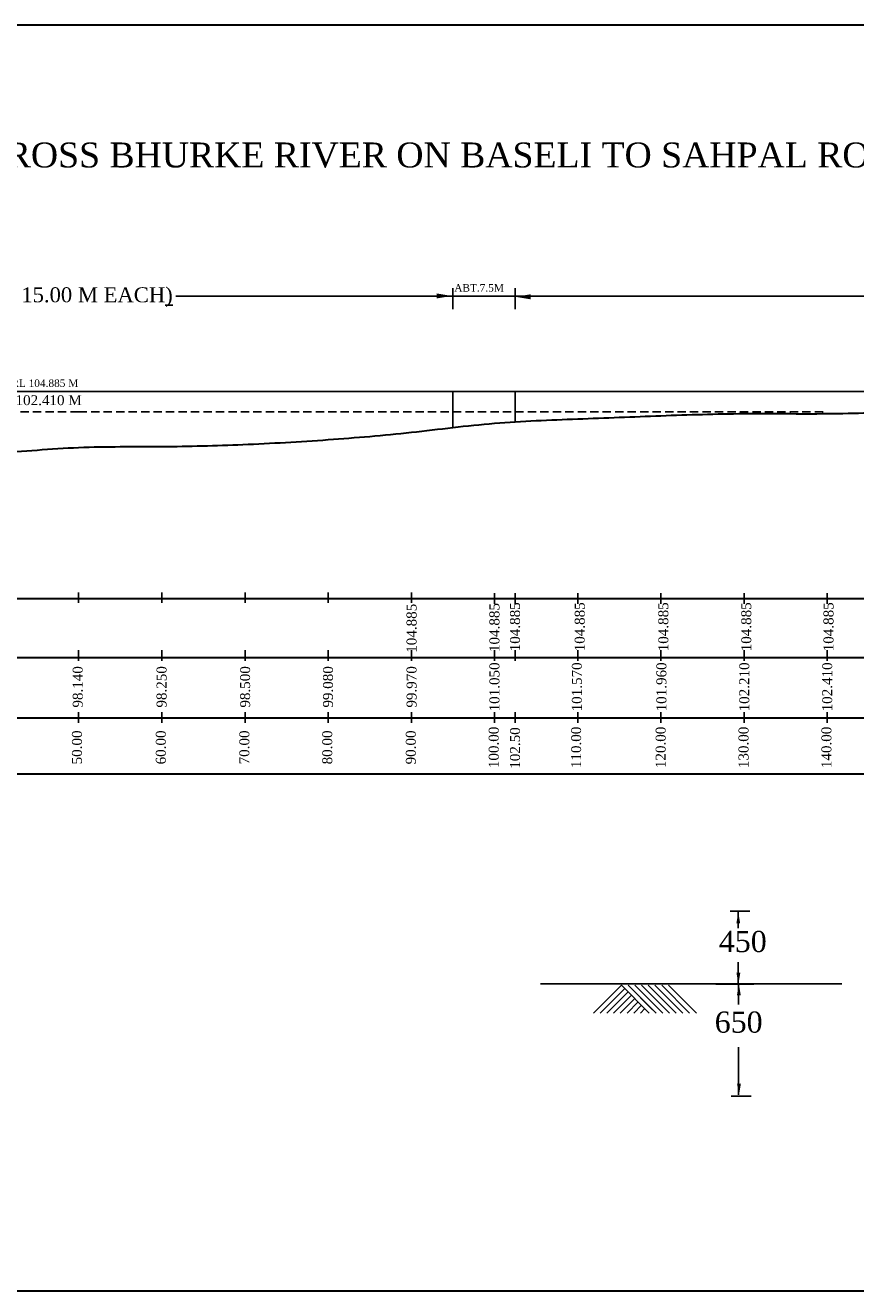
# Model space of a CAD drawing. Header units: millimetres. Extents: x -27872795 to 29991973, y -11755161 to 541449.
# Tile 32 of 37: x -2457956 to -2358120, y -441001 to -288883. Entities that reach past the tile are written whole.
import ezdxf

# ---------------------------------------------------------------- set-up
doc = ezdxf.new("R2010")
doc.units = ezdxf.units.MM
doc.header["$MEASUREMENT"] = 0
doc.linetypes.add('DASED', pattern=[0.375, 0.25, -0.125])
doc.styles.get("Standard").update_dxf_attribs({"font": 'times.ttf'})

msp = doc.modelspace()

# ---------------------------------------------------------------- linework, layer by layer
at = {"color": 0, "lineweight": 30, "ltscale": 2000}
for p, q in [((-1967358.5, -288883.5), (-2981398.5, -288883.5)), ((-2595503.9, -357773.3), (-1968815, -357773.3)), ((-2981398, -441001), (-1965278.5, -441001))]:
    msp.add_line(p, q, dxfattribs=at)
at = {"color": 0, "lineweight": 25, "ltscale": 2000}
for p, q in [((-2406541.7, -320492.5), (-2406541.7, -323000.5)), ((-2399045.5, -320492.5), (-2399045.5, -323000.5)), ((-2532541.7, -332888.3), (-2406541.7, -332888.3)), ((-2406541.7, -332888.3), (-2399045.5, -332888.3)), ((-2406541.7, -332888.3), (-2406541.7, -337230.6)), ((-2399045.5, -332975.7), (-2399045.5, -336543.5))]:
    msp.add_line(p, q, dxfattribs=at)
at = {"lineweight": 25, "ltscale": 2000}
for p, q in [((-2439843.8, -321463), (-2195146.9, -321463)), ((-2399045.5, -332888.3), (-2217850.5, -332888.3)), ((-2373222.6, -395380.1), (-2370830.6, -395380.1)), ((-2372235.9, -395473.7), (-2372235.9, -397418.7)), ((-2372235.9, -401496.6), (-2372235.9, -404145.4)), ((-2370352.2, -404127.3), (-2396025.9, -404127.3)), ((-2370365.7, -404145.4), (-2374950.8, -404145.4)), ((-2370335.8, -404112.2), (-2374920.9, -404112.2)), ((-2372206, -404112.2), (-2372206, -406590.7)), ((-2370352.2, -404112.4), (-2359766.1, -404112.4)), ((-2372206, -411719.8), (-2372206, -417458.2)), ((-2373089.6, -417597.4), (-2370697.6, -417597.4))]:
    msp.add_line(p, q, dxfattribs=at)
at = {"color": 5, "lineweight": 25, "ltscale": 2000}
msp.add_line((-2406541.7, -332888.3), (-2406541.7, -332888.3), dxfattribs=at)
at = {"color": 5, "linetype": 'DASED', "lineweight": 25, "ltscale": 4000}
for q in [(-2571541.7, -335363.3), (-2361541.7, -335363.3)]:
    msp.add_line((-2451541.7, -335363.3), q, dxfattribs=at)
for p, q in [((-2451541.7, -358324.5), (-2451541.7, -357051)), ((-2441541.7, -358324.5), (-2441541.7, -357051)), ((-2431541.7, -358324.5), (-2431541.7, -357051)), ((-2421541.7, -358324.5), (-2421541.7, -357051)), ((-2411541.7, -358324.5), (-2411541.7, -357051)), ((-2401541.7, -358417.5), (-2401541.7, -357144)), ((-2399041.7, -358417.5), (-2399041.7, -357144)), ((-2391541.7, -358417.5), (-2391541.7, -357144)), ((-2381541.7, -358417.5), (-2381541.7, -357144)), ((-2371541.7, -358417.5), (-2371541.7, -357144)), ((-2371541.7, -358417.5), (-2371541.7, -357144)), ((-2361541.7, -358417.5), (-2361541.7, -357144)), ((-2451541.7, -365276.5), (-2451541.7, -364003)), ((-2441541.7, -365276.5), (-2441541.7, -364003)), ((-2431541.7, -365276.5), (-2431541.7, -364003)), ((-2421541.7, -365276.5), (-2421541.7, -364003)), ((-2411541.7, -365276.5), (-2411541.7, -364003)), ((-2401541.7, -365276.5), (-2401541.7, -364003)), ((-2399041.7, -365276.5), (-2399041.7, -364003)), ((-2391541.7, -365276.5), (-2391541.7, -364003)), ((-2381541.7, -365276.5), (-2381541.7, -364003)), ((-2371541.7, -365276.5), (-2371541.7, -364003)), ((-2371541.7, -365276.5), (-2371541.7, -364003)), ((-2361541.7, -365276.5), (-2361541.7, -364003)), ((-2451541.7, -372741), (-2451541.7, -371467.5)), ((-2441541.7, -372741), (-2441541.7, -371467.5)), ((-2431541.7, -372741), (-2431541.7, -371467.5)), ((-2421541.7, -372741), (-2421541.7, -371467.5)), ((-2411541.7, -372741), (-2411541.7, -371467.5)), ((-2401541.7, -372741), (-2401541.7, -371467.5)), ((-2399041.7, -372741), (-2399041.7, -371467.5)), ((-2391541.7, -372741), (-2391541.7, -371467.5)), ((-2381541.7, -372741), (-2381541.7, -371467.5)), ((-2371541.7, -372741), (-2371541.7, -371467.5)), ((-2361541.7, -372741), (-2361541.7, -371467.5)), ((-2389652.7, -407624.5), (-2386293.5, -404265.3)), ((-2386293.5, -404265.3), (-2382934.2, -407624.5)), ((-2385484.8, -404265.3), (-2382529.9, -407220.2)), ((-2385484.8, -404265.3), (-2382125.5, -407624.5)), ((-2384676.1, -404265.3), (-2381316.8, -407624.5)), ((-2383867.4, -404265.3), (-2380508.1, -407624.5)), ((-2383058.7, -404265.3), (-2379699.4, -407624.5)), ((-2382250, -404265.3), (-2378890.7, -407624.5)), ((-2381441.3, -404265.3), (-2378082, -407624.5)), ((-2380632.6, -404265.3), (-2377273.3, -407624.5)), ((-2388844, -407624.5), (-2385889.1, -404669.6)), ((-2388035.3, -407624.5), (-2385484.8, -405074)), ((-2387226.6, -407624.5), (-2385080.4, -405478.3)), ((-2386417.9, -407624.5), (-2384676.1, -405882.7)), ((-2385609.2, -407624.5), (-2384271.7, -406287)), ((-2384800.5, -407624.5), (-2383867.4, -406691.4)), ((-2383991.8, -407624.5), (-2383463, -407095.7))]:
    msp.add_line(p, q)
at = {"lineweight": 30}
for points in [[(-2966263, -364865.4), (-2574704.5, -364865.4), (-2569704.5, -364865.4), (-2564704.5, -364865.4), (-2554704.5, -364865.4), (-2544704.5, -364865.4), (-2534704.5, -364865.4), (-2524704.5, -364865.4), (-2514704.5, -364865.4), (-1968815, -364865.4)], [(-2966263, -372122.1), (-2574444.5, -372122.1), (-2569444.5, -372122.1), (-2564444.5, -372122.1), (-2554444.5, -372122.1), (-2544444.5, -372122.1), (-2534444.5, -372122.1), (-2524444.5, -372122.1), (-2514444.5, -372122.1), (-1968815, -372122.1)], [(-2595503.9, -378850.2), (-2590132.2, -378850.2), (-2585132.2, -378850.2), (-2575132.2, -378850.2), (-2565132.2, -378850.2), (-2555132.2, -378850.2), (-2545132.2, -378850.2), (-2535132.2, -378850.2), (-1968815, -378850.2)]]:
    msp.add_lwpolyline(points, dxfattribs=at)
at = {"color": 1, "lineweight": 30, "ltscale": 2000}
msp.add_open_spline([(-2591541.7, -334047.6), (-2594877, -334047.5), (-2578402.9, -334179.3), (-2572404.3, -335666.2), (-2561312.3, -335331.1), (-2551597.3, -335789.7), (-2541601.2, -336386.2), (-2531615.8, -336765.3), (-2521617.6, -337408.5), (-2511553.2, -337587.7), (-2501455.2, -337016.5), (-2491617.1, -339505.1), (-2481534.8, -339680.2), (-2471553.2, -340351.9), (-2461526.8, -340430.7), (-2451555.2, -339443.3), (-2441622.9, -339595.6), (-2431619.8, -339312.6), (-2421614.2, -338749.3), (-2411528.4, -337877.6), (-2401570, -336563.6), (-2391541.4, -336215.4), (-2381544.7, -335795.3), (-2371543.4, -335483.2), (-2361539.9, -335651.3), (-2351543.1, -335290.9), (-2341541.7, -335244.7), (-2331542.2, -335189.9), (-2321537.7, -335395.5), (-2311540.2, -334627.2), (-2301532.5, -335335.4), (-2291541.7, -335250.7), (-2281541.7, -335363.3), (-2271541.7, -335380.7), (-2262445.3, -334991.9), (-2256682.1, -334873.8), (-2254331, -334838.3)], degree=3, knots=[0, 0, 0, 0, 10005.97254162, 20052.90739759, 30053.40738509, 40059.53051045, 50074.0998971, 59868.08776601, 70098.18923066, 80099.03419496, 90099.21419334, 100226.40531428, 110246.8643856, 120258.86218824, 130258.86218824, 140278.06375323, 150278.66873493, 160029.57646671, 170298.26706432, 180337.7939456, 190395.9448691, 200409.45574192, 210417.05785232, 220420.18236419, 230420.18236419, 240422.60207144, 250423.10205894, 260423.10705894, 270423.10705894, 280429.58496078, 290441.58276341, 300466.05282422, 310467.33274231, 320468.45767904, 330720.59022771, 337759.06056009, 337759.06056009, 337759.06056009, 337759.06056009], dxfattribs=at)
at = {"lineweight": 25, "ltscale": 2}
for points in [[(-2408515, -321723.6), (-2408515, -321116.1), (-2406692.5, -321419.9)], [(-2397196.5, -321216.4), (-2397196.5, -321823.9), (-2399019, -321520.1)]]:
    msp.add_solid(points, dxfattribs=at)
at = {"lineweight": 25, "ltscale": 2000}
for points in [[(-2372465.4, -396841.6), (-2372007.9, -396841.6), (-2372236.7, -395469.2)], [(-2372452, -402787.7), (-2371994.5, -402787.7), (-2372223.2, -404160.1)], [(-2372393.7, -405484.7), (-2371936.2, -405484.7), (-2372164.9, -404112.2)], [(-2372383.2, -416123.2), (-2371925.7, -416123.2), (-2372154.5, -417495.7)]]:
    msp.add_solid(points, dxfattribs=at)

# ---------------------------------------------------------------- texts
for s, insert, char_height, width, attachment_point in [('L- SECTION  OF APPROACH  ROAD OF THE BRIDGE ACROSS BHURKE RIVER ON BASELI TO SAHPAL ROAD.', (-2575609, -302971.5), 3000, 276358.023, 1), ('H.F.L RL 102.410 M', (-2458928.8, -333346.5), 1200, 30573.787, 2)]:
    msp.add_mtext(s, dxfattribs=dict(insert=insert, char_height=char_height, width=width, attachment_point=attachment_point))
at = {"color": 2, "insert": (-2476674.2, -320379.3), "char_height": 1800, "width": 72460.655, "attachment_point": 2}
msp.add_mtext('LENGTH OF BRIDGE 120.00 M ( 8 SPANS OF 15.00 M EACH{\\L)}', dxfattribs=at)
at = {"color": 2, "char_height": 900, "width": 22579.716, "attachment_point": 2, "rotation": 0.054116}
for s, insert in [(' ABT.7.5M', (-2403566.3, -319993.3)), ('FORMATION LEVEL RL 104.885 M', (-2462140.3, -331460.3))]:
    msp.add_mtext(s, dxfattribs=dict(at, insert=insert))
at = {"char_height": 1200, "width": 9755.966, "attachment_point": 2, "rotation": 90}
for s, insert in [('104.885', (-2412118.8, -361371.6)), ('104.885', (-2402152.8, -361279.1)), ('104.885', (-2399683.3, -361192.1)), ('104.885', (-2391901.3, -361192.1)), ('104.885', (-2381849.8, -361192.1)), ('104.885', (-2371878.8, -361192.1)), ('104.885', (-2361989.3, -361192.1)), ('98.140', (-2452256.3, -368416.1)), ('98.250', (-2442174.8, -368416.1)), ('98.500', (-2432131.8, -368416.1)), ('99.080', (-2422165.3, -368416.1)), ('99.970', (-2412118.8, -368416.1)), ('101.050', (-2402152.8, -368416.1)), ('101.570', (-2392243.8, -368416.1)), ('101.960', (-2382080.3, -368416.1)), ('102.210', (-2372114.3, -368416.1)), ('102.410', (-2362147.8, -368416.1)), ('50.00 ', (-2452347, -375691.4)), ('60.00 ', (-2442265.5, -375691.4)), ('70.00 ', (-2432222.5, -375691.4)), ('80.00 ', (-2422256, -375691.4)), ('90.00 ', (-2412209.5, -375691.4)), ('100.00 ', (-2402243.5, -375691.4)), ('102.50 ', (-2399676.5, -375760.4)), ('110.00 ', (-2392334.5, -375691.4)), ('120.00 ', (-2382171, -375691.4)), ('130.00 ', (-2372205, -375691.4)), ('140.00 ', (-2362238.5, -375691.4))]:
    msp.add_mtext(s, dxfattribs=dict(at, insert=insert))
at = {"lineweight": 30, "ltscale": 2000, "char_height": 2541.5, "attachment_point": 5}
for s, insert in [('450', (-2371693.4, -399040.2)), ('650', (-2372190.5, -408730.6))]:
    msp.add_mtext(s, dxfattribs=dict(at, insert=insert))

doc.saveas('drawing.dxf')
